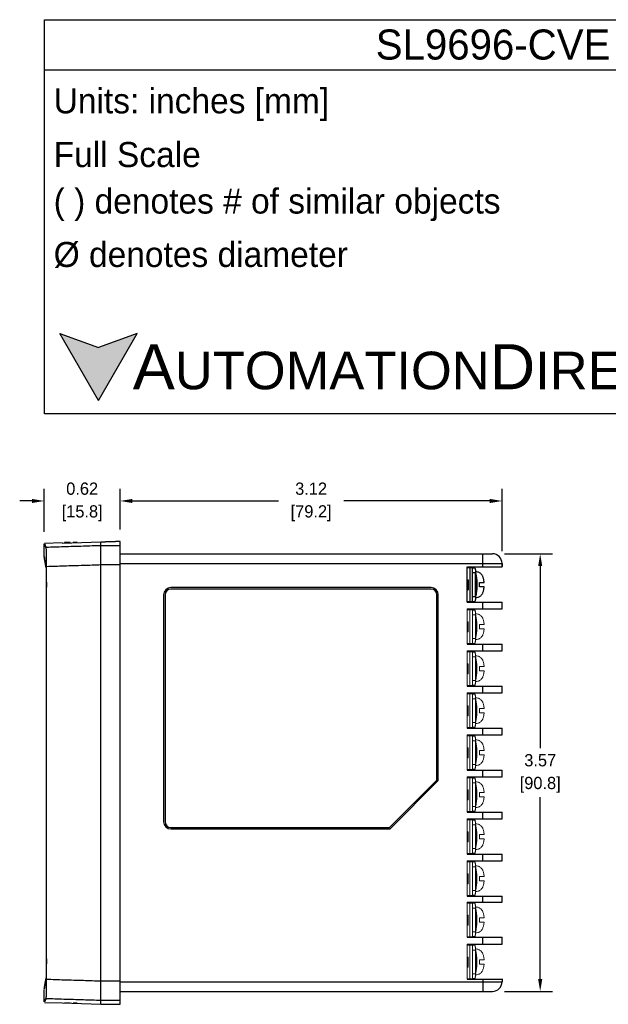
# Model space of a CAD drawing. Header units: inches. Extents: x 515.8 to 530.8, y 504.7 to 513.4.
# Tile 7 of 17: x 521.5 to 526.3, y 504.8 to 512.8. Entities that reach past the tile are written whole.
import ezdxf

# ---------------------------------------------------------------- set-up
doc = ezdxf.new("R2010")
doc.units = ezdxf.units.IN
doc.header["$LTSCALE"] = 8
doc.header["$MEASUREMENT"] = 0
for name, color, linetype in [('02___PRT_ALL_AXES', 7, 'Continuous'), ('Dimensions', 140, 'Continuous'), ('Text', 140, 'Continuous')]:
    doc.layers.add(name, color=color, linetype=linetype)
doc.styles.add('\\M+2ABAC\\M+2A6A11', font='txt')
doc.dimstyles.get("Standard").update_dxf_attribs({"dimtxt": 0.1, "dimasz": 0.1, "dimexe": 0.1, "dimexo": 0.1, "dimgap": 0.05, "dimtad": 0, "dimtih": 1, "dimtoh": 1, "dimzin": 0, "dimdsep": 46, "dimtxsty": 'Standard', "dimcen": 0, "dimclrd": 256, "dimclre": 256, "dimclrt": 256, "dimadec": 0, "dimazin": 0, "dimtfac": 1, "dimtofl": 0, "dimtmove": 0, "dimatfit": 3, "dimfxl": 0, "dimtolj": 1, "dimtzin": 0, "dimarcsym": 0})

# ---------------------------------------------------------------- blocks, each defined once
blk = doc.blocks.new('*D5')
at = {"layer": 'DEFPOINTS', "color": 0}
for p in [(522.3096, 508.8749), (521.6888, 508.5239), (522.3096, 508.5431)]:
    blk.add_point(p, dxfattribs=at)
at = {"layer": 'Dimensions', "lineweight": -2}
for p, q in [((521.6888, 508.6239), (521.6888, 508.9749)), ((522.3096, 508.6431), (522.3096, 508.9749)), ((521.5888, 508.8749), (521.4888, 508.8749)), ((522.4096, 508.8749), (522.5096, 508.8749))]:
    blk.add_line(p, q, dxfattribs=at)
at = {"layer": 'Dimensions'}
for points in [[(521.5888, 508.8916), (521.5888, 508.8583), (521.6888, 508.8749)], [(522.4096, 508.8916), (522.4096, 508.8583), (522.3096, 508.8749)]]:
    blk.add_solid(points, dxfattribs=at)
at = {"layer": 'Dimensions', "char_height": 0.1, "attachment_point": 5}
for s, insert in [('\\A1;0.62', (521.9992, 508.9749)), ('\\A1;[15.8]', (521.9992, 508.7749))]:
    blk.add_mtext(s, dxfattribs=dict(at, insert=insert))
blk = doc.blocks.new('*D6')
at = {"layer": 'DEFPOINTS', "color": 0}
for p in [(525.4292, 508.8749), (522.3096, 508.5431), (525.4292, 508.3646)]:
    blk.add_point(p, dxfattribs=at)
at = {"layer": 'Dimensions', "lineweight": -2}
for p, q in [((522.3096, 508.6431), (522.3096, 508.9749)), ((525.4292, 508.4646), (525.4292, 508.9749)), ((522.4096, 508.8749), (523.6027, 508.8749)), ((525.3292, 508.8749), (524.1361, 508.8749))]:
    blk.add_line(p, q, dxfattribs=at)
at = {"layer": 'Dimensions'}
for points in [[(522.4096, 508.8916), (522.4096, 508.8583), (522.3096, 508.8749)], [(525.3292, 508.8916), (525.3292, 508.8583), (525.4292, 508.8749)]]:
    blk.add_solid(points, dxfattribs=at)
at = {"layer": 'Dimensions', "char_height": 0.1, "attachment_point": 5}
for s, insert in [('\\A1;3.12', (523.8694, 508.9749)), ('\\A1;[79.2]', (523.8694, 508.7749))]:
    blk.add_mtext(s, dxfattribs=dict(at, insert=insert))
blk = doc.blocks.new('*D9')
at = {"layer": 'DEFPOINTS', "color": 0}
for p in [(525.3503, 508.4435), (525.3503, 504.8691), (525.7408, 504.8691)]:
    blk.add_point(p, dxfattribs=at)
at = {"layer": 'Dimensions', "lineweight": -2}
for p, q in [((525.4503, 508.4435), (525.8408, 508.4435)), ((525.7408, 508.3435), (525.7408, 506.8563)), ((525.7408, 504.9691), (525.7408, 506.4563)), ((525.4503, 504.8691), (525.8408, 504.8691))]:
    blk.add_line(p, q, dxfattribs=at)
at = {"layer": 'Dimensions'}
for points in [[(525.7242, 508.3435), (525.7575, 508.3435), (525.7408, 508.4435)], [(525.7242, 504.9691), (525.7575, 504.9691), (525.7408, 504.8691)]]:
    blk.add_solid(points, dxfattribs=at)
at = {"layer": 'Dimensions', "char_height": 0.1, "attachment_point": 5}
for s, insert in [('\\A1;3.57', (525.7408, 506.7563)), ('\\A1;[90.8]', (525.7408, 506.5563))]:
    blk.add_mtext(s, dxfattribs=dict(at, insert=insert))

msp = doc.modelspace()

# ---------------------------------------------------------------- hatches: boundary and pattern name
at = {"layer": 'Text'}
msp.add_hatch(color=256, dxfattribs=at).paths.add_polyline_path([(522.1334, 509.6962), (522.4495, 510.2436), (522.1334, 510.1286), (521.8173, 510.2436)])

# ---------------------------------------------------------------- linework, layer by layer
at = {"color": 7, "linetype": 'Continuous'}
for p, q in [((521.6888, 508.4248), (521.6888, 508.5239)), ((521.8347, 508.5326), (521.6907, 508.5276)), ((521.8347, 508.5309), (522.1519, 508.5413)), ((521.8347, 508.5309), (521.8347, 508.5326)), ((521.8544, 508.5352), (521.8544, 508.5316)), ((521.9018, 508.5352), (521.8544, 508.5352)), ((521.9018, 508.5332), (521.9018, 508.5352)), ((521.9254, 508.534), (521.9254, 508.5352)), ((521.9577, 508.5352), (521.9254, 508.5352)), ((522.1519, 504.7652), (522.1519, 508.5413)), ((522.3096, 508.5097), (522.1519, 508.5097)), ((522.2702, 508.5423), (522.2702, 508.5431)), ((522.3096, 508.5431), (522.2702, 508.5431)), ((522.3096, 504.7635), (522.3096, 508.5431)), ((522.3096, 508.4435), (525.3503, 508.4435)), ((525.2715, 508.337), (525.2715, 508.4435)), ((521.7082, 504.9687), (521.7082, 508.3379)), ((522.3096, 508.3521), (522.1519, 508.3521)), ((522.3096, 508.3646), (525.4292, 508.3646)), ((525.1453, 508.337), (525.4292, 508.337)), ((525.1453, 508.0492), (525.1453, 508.337)), ((525.1884, 508.3291), (525.1453, 508.3291)), ((525.1473, 508.3291), (525.1473, 508.337)), ((525.1478, 508.3291), (525.1478, 508.337)), ((525.1532, 508.3291), (525.1532, 508.337)), ((525.1652, 508.3291), (525.1652, 508.0531)), ((525.1768, 508.3291), (525.1768, 508.337)), ((525.1847, 508.3291), (525.1847, 508.337)), ((525.1884, 508.0531), (525.1884, 508.3291)), ((525.206, 508.3272), (525.1884, 508.3272)), ((525.4292, 508.3646), (525.4292, 508.341)), ((525.4292, 508.337), (525.4292, 508.3646)), ((525.2129, 508.2877), (525.1884, 508.2877)), ((525.2129, 508.0945), (525.2129, 508.2877)), ((521.7065, 505.1349), (521.7065, 508.1717)), ((524.8495, 508.1675), (522.7236, 508.1675)), ((525.1453, 508.2306), (525.1532, 508.2306)), ((525.1453, 508.2182), (525.1532, 508.2182)), ((525.1453, 508.2041), (525.1532, 508.2041)), ((525.1532, 508.2306), (525.1532, 508.1478)), ((525.2458, 508.2089), (525.2825, 508.2089)), ((525.2825, 508.1734), (525.2458, 508.1734)), ((522.6645, 508.1083), (522.6645, 506.255)), ((522.6763, 508.1083), (522.6763, 506.255)), ((524.8495, 508.1556), (522.7236, 508.1556)), ((524.8969, 506.5951), (524.8969, 508.1083)), ((524.9087, 506.5902), (524.9087, 508.1083)), ((525.1453, 508.1478), (525.1532, 508.1478)), ((525.1884, 508.0945), (525.2129, 508.0945)), ((525.1453, 508.0531), (525.1884, 508.0531)), ((525.1453, 508.0492), (525.4292, 508.0492)), ((525.1473, 508.0492), (525.1473, 508.0531)), ((525.1478, 508.0492), (525.1478, 508.0531)), ((525.1532, 508.0492), (525.1532, 508.0531)), ((525.1768, 508.0492), (525.1768, 508.0531)), ((525.1847, 508.0492), (525.1847, 508.0531)), ((525.1884, 508.0551), (525.206, 508.0551)), ((525.2715, 507.994), (525.2715, 508.0492)), ((525.4292, 507.994), (525.4292, 508.0492)), ((525.1453, 507.994), (525.4292, 507.994)), ((525.1453, 507.7061), (525.4292, 507.7061)), ((525.2715, 507.6509), (525.2715, 507.7061)), ((525.4292, 507.6509), (525.4292, 507.7061)), ((525.1453, 507.6509), (525.4292, 507.6509)), ((525.1453, 507.3631), (525.4292, 507.3631)), ((525.2715, 507.3079), (525.2715, 507.3631)), ((525.4292, 507.3079), (525.4292, 507.3631)), ((525.1453, 507.3079), (525.4292, 507.3079)), ((525.1453, 507.02), (525.4292, 507.02)), ((525.1453, 506.9648), (525.4292, 506.9648)), ((525.2715, 506.9648), (525.2715, 507.02)), ((525.4292, 506.9648), (525.4292, 507.02)), ((525.1453, 506.677), (525.4292, 506.677)), ((525.2715, 506.6218), (525.2715, 506.677)), ((525.4292, 506.6218), (525.4292, 506.677)), ((524.5095, 506.2077), (524.8969, 506.5951)), ((524.5144, 506.1959), (524.9087, 506.5902)), ((525.1453, 506.6218), (525.4292, 506.6218)), ((525.1453, 506.3339), (525.4292, 506.3339)), ((525.2715, 506.2787), (525.2715, 506.3339)), ((525.4292, 506.2787), (525.4292, 506.3339)), ((525.1453, 506.2787), (525.4292, 506.2787)), ((522.7236, 506.2077), (524.5095, 506.2077)), ((522.7236, 506.1959), (524.5144, 506.1959)), ((525.1453, 505.9908), (525.4292, 505.9908)), ((525.1453, 505.9356), (525.4292, 505.9356)), ((525.2715, 505.9356), (525.2715, 505.9908)), ((525.4292, 505.9356), (525.4292, 505.9908)), ((525.1453, 505.6478), (525.4292, 505.6478)), ((525.1453, 505.5985), (525.4292, 505.5985)), ((525.2715, 505.5985), (525.2715, 505.6478)), ((525.4292, 505.5985), (525.4292, 505.6478)), ((525.1453, 505.3107), (525.4292, 505.3107)), ((525.2715, 505.2555), (525.2715, 505.3107)), ((525.4292, 505.2555), (525.4292, 505.3107)), ((525.1453, 505.2555), (525.4292, 505.2555)), ((522.1519, 504.9545), (522.3096, 504.9545)), ((522.3096, 504.9479), (525.4292, 504.9479)), ((525.1453, 504.9676), (525.4292, 504.9676)), ((525.2715, 504.9716), (525.2715, 504.8691)), ((525.4292, 504.9716), (525.4292, 504.9479)), ((521.6888, 504.7827), (521.6888, 504.8818)), ((522.3096, 504.8691), (525.3503, 504.8691)), ((522.1519, 504.7969), (522.3096, 504.7969)), ((521.6907, 504.779), (521.8347, 504.774)), ((521.8347, 504.7757), (522.1519, 504.7652)), ((521.8347, 504.7757), (521.8347, 504.774)), ((521.8544, 504.775), (521.8544, 504.7714)), ((521.9018, 504.7714), (521.8544, 504.7714)), ((521.9018, 504.7734), (521.9018, 504.7714)), ((521.9254, 504.7725), (521.9254, 504.7714)), ((521.9577, 504.7714), (521.9254, 504.7714)), ((522.2702, 504.7635), (522.2702, 504.7643)), ((522.2702, 504.7635), (522.3096, 504.7635))]:
    msp.add_line(p, q, dxfattribs=at)
at = {"color": 7, "linetype": 'Continuous', "lineweight": 0}
for p, q in [((525.1453, 507.7061), (525.1453, 507.994)), ((525.1884, 507.9861), (525.1453, 507.9861)), ((525.1473, 507.9861), (525.1473, 507.994)), ((525.1478, 507.9861), (525.1478, 507.994)), ((525.1532, 507.9861), (525.1532, 507.994)), ((525.1652, 507.9861), (525.1652, 507.7101)), ((525.1768, 507.9861), (525.1768, 507.994)), ((525.1847, 507.9861), (525.1847, 507.994)), ((525.1884, 507.7101), (525.1884, 507.9861)), ((525.206, 507.9841), (525.1884, 507.9841)), ((525.2129, 507.9447), (525.1884, 507.9447)), ((525.2129, 507.7515), (525.2129, 507.9447)), ((525.1453, 507.8875), (525.1532, 507.8875)), ((525.1453, 507.8752), (525.1532, 507.8752)), ((525.1453, 507.8611), (525.1532, 507.8611)), ((525.1532, 507.8875), (525.1532, 507.8047)), ((525.2458, 507.8658), (525.2825, 507.8658)), ((525.1453, 507.8047), (525.1532, 507.8047)), ((525.2825, 507.8303), (525.2458, 507.8303)), ((525.1453, 507.7101), (525.1884, 507.7101)), ((525.1473, 507.7061), (525.1473, 507.7101)), ((525.1478, 507.7061), (525.1478, 507.7101)), ((525.1532, 507.7061), (525.1532, 507.7101)), ((525.1768, 507.7061), (525.1768, 507.7101)), ((525.1847, 507.7061), (525.1847, 507.7101)), ((525.1884, 507.7515), (525.2129, 507.7515)), ((525.1884, 507.712), (525.206, 507.712)), ((525.1453, 507.3631), (525.1453, 507.6509)), ((525.1884, 507.643), (525.1453, 507.643)), ((525.1473, 507.643), (525.1473, 507.6509)), ((525.1478, 507.643), (525.1478, 507.6509)), ((525.1532, 507.643), (525.1532, 507.6509)), ((525.1652, 507.643), (525.1652, 507.367)), ((525.1768, 507.643), (525.1768, 507.6509)), ((525.1847, 507.643), (525.1847, 507.6509)), ((525.1884, 507.367), (525.1884, 507.643)), ((525.206, 507.6411), (525.1884, 507.6411)), ((525.2129, 507.6016), (525.1884, 507.6016)), ((525.2129, 507.4084), (525.2129, 507.6016)), ((525.1453, 507.5445), (525.1532, 507.5445)), ((525.1453, 507.5321), (525.1532, 507.5321)), ((525.1532, 507.5445), (525.1532, 507.4616)), ((525.2458, 507.5228), (525.2825, 507.5228)), ((525.1453, 507.518), (525.1532, 507.518)), ((525.1453, 507.4616), (525.1532, 507.4616)), ((525.2825, 507.4873), (525.2458, 507.4873)), ((525.1453, 507.367), (525.1884, 507.367)), ((525.1473, 507.3631), (525.1473, 507.367)), ((525.1478, 507.3631), (525.1478, 507.367)), ((525.1532, 507.3631), (525.1532, 507.367)), ((525.1768, 507.3631), (525.1768, 507.367)), ((525.1847, 507.3631), (525.1847, 507.367)), ((525.1884, 507.4084), (525.2129, 507.4084)), ((525.1884, 507.369), (525.206, 507.369)), ((525.1453, 507.02), (525.1453, 507.3079)), ((525.1884, 507.3), (525.1453, 507.3)), ((525.1473, 507.3), (525.1473, 507.3079)), ((525.1478, 507.3), (525.1478, 507.3079)), ((525.1532, 507.3), (525.1532, 507.3079)), ((525.1652, 507.3), (525.1652, 507.024)), ((525.1768, 507.3), (525.1768, 507.3079)), ((525.1847, 507.3), (525.1847, 507.3079)), ((525.1884, 507.024), (525.1884, 507.3)), ((525.206, 507.298), (525.1884, 507.298)), ((525.1453, 507.2014), (525.1532, 507.2014)), ((525.1532, 507.2014), (525.1532, 507.1186)), ((525.2129, 507.2586), (525.1884, 507.2586)), ((525.2129, 507.0654), (525.2129, 507.2586)), ((525.1453, 507.1891), (525.1532, 507.1891)), ((525.1453, 507.175), (525.1532, 507.175)), ((525.1453, 507.1186), (525.1532, 507.1186)), ((525.2458, 507.1797), (525.2825, 507.1797)), ((525.2825, 507.1442), (525.2458, 507.1442)), ((525.1884, 507.0654), (525.2129, 507.0654)), ((525.1453, 507.024), (525.1884, 507.024)), ((525.1453, 506.677), (525.1453, 506.9648)), ((525.1884, 506.9569), (525.1453, 506.9569)), ((525.1473, 507.02), (525.1473, 507.024)), ((525.1473, 506.9569), (525.1473, 506.9648)), ((525.1478, 507.02), (525.1478, 507.024)), ((525.1478, 506.9569), (525.1478, 506.9648)), ((525.1532, 507.02), (525.1532, 507.024)), ((525.1532, 506.9569), (525.1532, 506.9648)), ((525.1652, 506.9569), (525.1652, 506.6809)), ((525.1768, 507.02), (525.1768, 507.024)), ((525.1768, 506.9569), (525.1768, 506.9648)), ((525.1847, 507.02), (525.1847, 507.024)), ((525.1847, 506.9569), (525.1847, 506.9648)), ((525.1884, 507.0259), (525.206, 507.0259)), ((525.1884, 506.6809), (525.1884, 506.9569)), ((525.206, 506.9549), (525.1884, 506.9549)), ((525.2129, 506.9155), (525.1884, 506.9155)), ((525.2129, 506.7223), (525.2129, 506.9155)), ((525.1453, 506.8583), (525.1532, 506.8583)), ((525.1453, 506.846), (525.1532, 506.846)), ((525.1453, 506.8319), (525.1532, 506.8319)), ((525.1532, 506.8583), (525.1532, 506.7755)), ((525.2458, 506.8367), (525.2825, 506.8367)), ((525.2825, 506.8012), (525.2458, 506.8012)), ((525.1453, 506.7755), (525.1532, 506.7755)), ((525.1884, 506.7223), (525.2129, 506.7223)), ((525.1453, 506.6809), (525.1884, 506.6809)), ((525.1473, 506.677), (525.1473, 506.6809)), ((525.1478, 506.677), (525.1478, 506.6809)), ((525.1532, 506.677), (525.1532, 506.6809)), ((525.1768, 506.677), (525.1768, 506.6809)), ((525.1847, 506.677), (525.1847, 506.6809)), ((525.1884, 506.6829), (525.206, 506.6829)), ((525.1453, 506.3339), (525.1453, 506.6218)), ((525.1884, 506.6139), (525.1453, 506.6139)), ((525.1473, 506.6139), (525.1473, 506.6218)), ((525.1478, 506.6139), (525.1478, 506.6218)), ((525.1532, 506.6139), (525.1532, 506.6218)), ((525.1652, 506.6139), (525.1652, 506.3378)), ((525.1768, 506.6139), (525.1768, 506.6218)), ((525.1847, 506.6139), (525.1847, 506.6218)), ((525.1884, 506.3378), (525.1884, 506.6139)), ((525.206, 506.6119), (525.1884, 506.6119)), ((525.2129, 506.5725), (525.1884, 506.5725)), ((525.2129, 506.3792), (525.2129, 506.5725)), ((525.1453, 506.5153), (525.1532, 506.5153)), ((525.1453, 506.503), (525.1532, 506.503)), ((525.1453, 506.4889), (525.1532, 506.4889)), ((525.1532, 506.5153), (525.1532, 506.4325)), ((525.2458, 506.4936), (525.2825, 506.4936)), ((525.1453, 506.4325), (525.1532, 506.4325)), ((525.2825, 506.4581), (525.2458, 506.4581)), ((525.1453, 506.3378), (525.1884, 506.3378)), ((525.1473, 506.3339), (525.1473, 506.3378)), ((525.1478, 506.3339), (525.1478, 506.3378)), ((525.1532, 506.3339), (525.1532, 506.3378)), ((525.1768, 506.3339), (525.1768, 506.3378)), ((525.1847, 506.3339), (525.1847, 506.3378)), ((525.1884, 506.3792), (525.2129, 506.3792)), ((525.1884, 506.3398), (525.206, 506.3398)), ((525.1453, 505.9908), (525.1453, 506.2787)), ((525.1884, 506.2708), (525.1453, 506.2708)), ((525.1473, 506.2708), (525.1473, 506.2787)), ((525.1478, 506.2708), (525.1478, 506.2787)), ((525.1532, 506.2708), (525.1532, 506.2787)), ((525.1652, 506.2708), (525.1652, 505.9948)), ((525.1768, 506.2708), (525.1768, 506.2787)), ((525.1847, 506.2708), (525.1847, 506.2787)), ((525.1884, 505.9948), (525.1884, 506.2708)), ((525.206, 506.2688), (525.1884, 506.2688)), ((525.1453, 506.1722), (525.1532, 506.1722)), ((525.1453, 506.1599), (525.1532, 506.1599)), ((525.1532, 506.1722), (525.1532, 506.0894)), ((525.2129, 506.2294), (525.1884, 506.2294)), ((525.2129, 506.0362), (525.2129, 506.2294)), ((525.1453, 506.1458), (525.1532, 506.1458)), ((525.1453, 506.0894), (525.1532, 506.0894)), ((525.2458, 506.1505), (525.2825, 506.1505)), ((525.2825, 506.1151), (525.2458, 506.1151)), ((525.1453, 505.9948), (525.1884, 505.9948)), ((525.1473, 505.9908), (525.1473, 505.9948)), ((525.1478, 505.9908), (525.1478, 505.9948)), ((525.1532, 505.9908), (525.1532, 505.9948)), ((525.1768, 505.9908), (525.1768, 505.9948)), ((525.1847, 505.9908), (525.1847, 505.9948)), ((525.1884, 506.0362), (525.2129, 506.0362)), ((525.1884, 505.9968), (525.206, 505.9968)), ((525.1453, 505.6478), (525.1453, 505.9356)), ((525.1884, 505.9278), (525.1453, 505.9278)), ((525.1473, 505.9278), (525.1473, 505.9356)), ((525.1478, 505.9278), (525.1478, 505.9356)), ((525.1532, 505.9278), (525.1532, 505.9356)), ((525.1652, 505.9278), (525.1652, 505.6517)), ((525.1768, 505.9278), (525.1768, 505.9356)), ((525.1847, 505.9278), (525.1847, 505.9356)), ((525.1884, 505.6517), (525.1884, 505.9278)), ((525.206, 505.9258), (525.1884, 505.9258)), ((525.2129, 505.8864), (525.1884, 505.8864)), ((525.2129, 505.6931), (525.2129, 505.8864)), ((525.1453, 505.8292), (525.1532, 505.8292)), ((525.1453, 505.8168), (525.1532, 505.8168)), ((525.1453, 505.8027), (525.1532, 505.8027)), ((525.1532, 505.8292), (525.1532, 505.7464)), ((525.2458, 505.8075), (525.2825, 505.8075)), ((525.2825, 505.772), (525.2458, 505.772)), ((525.1453, 505.7464), (525.1532, 505.7464)), ((525.1884, 505.6931), (525.2129, 505.6931)), ((525.1453, 505.6517), (525.1884, 505.6517)), ((525.1453, 505.3107), (525.1453, 505.5985)), ((525.1884, 505.5907), (525.1453, 505.5907)), ((525.1473, 505.6478), (525.1473, 505.6517)), ((525.1473, 505.5907), (525.1473, 505.5985)), ((525.1478, 505.6478), (525.1478, 505.6517)), ((525.1478, 505.5907), (525.1478, 505.5985)), ((525.1532, 505.6478), (525.1532, 505.6517)), ((525.1532, 505.5907), (525.1532, 505.5985)), ((525.1652, 505.5907), (525.1652, 505.3146)), ((525.1768, 505.6478), (525.1768, 505.6517)), ((525.1768, 505.5907), (525.1768, 505.5985)), ((525.1847, 505.6478), (525.1847, 505.6517)), ((525.1847, 505.5907), (525.1847, 505.5985)), ((525.1884, 505.6537), (525.206, 505.6537)), ((525.1884, 505.3146), (525.1884, 505.5907)), ((525.206, 505.5887), (525.1884, 505.5887)), ((525.2129, 505.5493), (525.1884, 505.5493)), ((525.2129, 505.356), (525.2129, 505.5493)), ((525.1453, 505.4921), (525.1532, 505.4921)), ((525.1453, 505.4797), (525.1532, 505.4797)), ((525.1453, 505.4657), (525.1532, 505.4657)), ((525.1532, 505.4921), (525.1532, 505.4093)), ((525.2458, 505.4704), (525.2825, 505.4704)), ((525.2825, 505.4349), (525.2458, 505.4349)), ((525.1453, 505.4093), (525.1532, 505.4093)), ((525.1884, 505.356), (525.2129, 505.356)), ((525.1453, 505.3146), (525.1884, 505.3146)), ((525.1473, 505.3107), (525.1473, 505.3146)), ((525.1478, 505.3107), (525.1478, 505.3146)), ((525.1532, 505.3107), (525.1532, 505.3146)), ((525.1768, 505.3107), (525.1768, 505.3146)), ((525.1847, 505.3107), (525.1847, 505.3146)), ((525.1884, 505.3166), (525.206, 505.3166)), ((525.1453, 504.9676), (525.1453, 505.2555)), ((525.1884, 505.2476), (525.1453, 505.2476)), ((525.1473, 505.2476), (525.1473, 505.2555)), ((525.1478, 505.2476), (525.1478, 505.2555)), ((525.1532, 505.2476), (525.1532, 505.2555)), ((525.1652, 505.2476), (525.1652, 504.9716)), ((525.1768, 505.2476), (525.1768, 505.2555)), ((525.1847, 505.2476), (525.1847, 505.2555)), ((525.1884, 504.9716), (525.1884, 505.2476)), ((525.206, 505.2456), (525.1884, 505.2456)), ((525.2129, 505.2062), (525.1884, 505.2062)), ((525.2129, 505.013), (525.2129, 505.2062)), ((525.1453, 505.149), (525.1532, 505.149)), ((525.1453, 505.1367), (525.1532, 505.1367)), ((525.1453, 505.1226), (525.1532, 505.1226)), ((525.1532, 505.149), (525.1532, 505.0662)), ((525.2458, 505.1273), (525.2825, 505.1273)), ((525.1453, 505.0662), (525.1532, 505.0662)), ((525.2825, 505.0918), (525.2458, 505.0918)), ((525.1453, 504.9716), (525.1884, 504.9716)), ((525.1473, 504.9676), (525.1473, 504.9716)), ((525.1478, 504.9676), (525.1478, 504.9716)), ((525.1532, 504.9676), (525.1532, 504.9716)), ((525.1768, 504.9676), (525.1768, 504.9716)), ((525.1847, 504.9676), (525.1847, 504.9716)), ((525.1884, 505.013), (525.2129, 505.013)), ((525.1884, 504.9736), (525.206, 504.9736))]:
    msp.add_line(p, q, dxfattribs=at)
at = {"color": 7, "linetype": 'Continuous'}
for centre, radius, start, end in [((525.3503, 508.3646), 0.0789, 0, 90), ((522.7236, 508.1083), 0.0591, 90, 180), ((524.8495, 508.1083), 0.0591, 0, 90), ((522.7236, 508.1083), 0.0473, 90, 180), ((524.8495, 508.1083), 0.0473, 0, 90), ((522.7236, 506.255), 0.0591, 180, 270), ((522.7236, 506.255), 0.0473, 180, 270), ((525.3503, 504.9479), 0.0789, 270, 0)]:
    msp.add_arc(centre, radius, start, end, dxfattribs=at)
for points, start_tangent, end_tangent in [([(521.7052, 508.4953), (521.6907, 508.5239), (521.7052, 508.4953)], (-0.453341, 0.891337), (0.453341, -0.891337)), ([(521.7052, 508.4953), (521.6907, 508.5239), (521.7052, 508.4953)], (-0.453341, 0.891337), (0.453341, -0.891337)), ([(522.1519, 508.5097), (522.0088, 508.5049), (521.8483, 508.5001), (521.7052, 508.4953)], (-0.999436, -0.033582), (-0.999436, -0.033593)), ([(521.7082, 508.3379), (521.7082, 508.3717), (521.7079, 508.4047), (521.7076, 508.4343), (521.7071, 508.4587), (521.7065, 508.4779), (521.7059, 508.4903), (521.7052, 508.4953)], (0, 1), (-0.453341, 0.891337)), ([(522.1519, 508.5413), (522.1706, 508.5414), (522.1893, 508.5415)], (0.999996, 0.002901), (0.999996, 0.00281)), ([(522.2665, 508.5421), (522.2557, 508.5419), (522.2385, 508.5417), (522.2158, 508.5416), (522.1893, 508.5415)], (-0.973315, 0.229472), (-0.999996, -0.00281)), ([(522.2702, 508.5423), (522.2665, 508.5421)], (0, -1), (-0.973315, 0.229472)), ([(521.7039, 508.3283), (521.6943, 508.39), (521.6894, 508.4209), (521.6943, 508.39), (521.7039, 508.3283)], (-0.153831, 0.988097), (0.153831, -0.988097)), ([(521.7039, 508.3283), (521.6943, 508.39), (521.6894, 508.4209), (521.6943, 508.39), (521.7039, 508.3283)], (-0.153831, 0.988097), (0.153831, -0.988097)), ([(521.7039, 508.3283), (521.7046, 508.3194), (521.7052, 508.3016), (521.7058, 508.2765), (521.7062, 508.2453), (521.7065, 508.2093), (521.7065, 508.1717)], (0.153831, -0.988097), (0, -1)), ([(522.1519, 508.3522), (522.0098, 508.3474), (521.8503, 508.3426), (521.7082, 508.3379)], (-0.999436, -0.033587), (-0.999435, -0.033597)), ([(525.206, 508.3272), (525.2073, 508.3264), (525.2086, 508.3242), (525.2098, 508.3205), (525.2109, 508.3156), (525.2117, 508.3096), (525.2123, 508.3028), (525.2127, 508.2954), (525.2129, 508.2877)], (1, 0), (0, -1)), ([(525.2129, 508.2869), (525.2135, 508.2851), (525.2154, 508.2786), (525.2173, 508.27), (525.2191, 508.259), (525.2207, 508.2459), (525.222, 508.2312), (525.2229, 508.2155), (525.2233, 508.1994), (525.2233, 508.1831), (525.2229, 508.1669), (525.222, 508.1512), (525.2207, 508.1365), (525.2191, 508.1234), (525.2173, 508.1124), (525.2154, 508.1037), (525.2135, 508.0972), (525.2129, 508.0953)], (0.337828, -0.941208), (-0.337816, -0.941212)), ([(525.2129, 508.2669), (525.2146, 508.2565), (525.2161, 508.2439), (525.2174, 508.2297), (525.2182, 508.2146), (525.2186, 508.1991), (525.2186, 508.1834), (525.2182, 508.1678), (525.2174, 508.1527), (525.2162, 508.1385), (525.2146, 508.1259), (525.2129, 508.1153)], (0.187419, -0.98228), (-0.187469, -0.982271)), ([(525.2458, 508.1734), (525.246, 508.1819), (525.2461, 508.1912), (525.246, 508.2004), (525.2458, 508.2089)], (0.030173, 0.999545), (-0.030173, 0.999545)), ([(525.2129, 508.0945), (525.2127, 508.0869), (525.2123, 508.0794), (525.2117, 508.0726), (525.2109, 508.0666), (525.2098, 508.0617), (525.2086, 508.0581), (525.2073, 508.0558), (525.206, 508.0551)], (0, -1), (-1, 0)), ([(521.7065, 505.1349), (521.7065, 505.0973), (521.7062, 505.0613), (521.7058, 505.0301), (521.7052, 505.005), (521.7046, 504.9872), (521.7039, 504.9783)], (0, -1), (-0.153831, -0.988097)), ([(521.7039, 504.9783), (521.6943, 504.9166), (521.6894, 504.8857), (521.6943, 504.9166), (521.7039, 504.9783)], (-0.153831, -0.988097), (0.153831, 0.988097)), ([(521.7039, 504.9783), (521.6943, 504.9166), (521.6894, 504.8857), (521.6943, 504.9166), (521.7039, 504.9783)], (-0.153831, -0.988097), (0.153831, 0.988097)), ([(521.7052, 504.8113), (521.7059, 504.8163), (521.7065, 504.8287), (521.7071, 504.8479), (521.7076, 504.8723), (521.7079, 504.9019), (521.7082, 504.9349), (521.7082, 504.9687)], (0.453341, 0.891337), (0, 1)), ([(521.7082, 504.9687), (521.8503, 504.964), (522.0098, 504.9592), (522.1519, 504.9544)], (0.999435, -0.033597), (0.999436, -0.033587)), ([(521.7052, 504.8113), (521.6907, 504.7827), (521.7052, 504.8113)], (-0.453341, -0.891337), (0.453341, 0.891337)), ([(521.7052, 504.8113), (521.6907, 504.7827), (521.7052, 504.8113)], (-0.453341, -0.891337), (0.453341, 0.891337)), ([(521.7052, 504.8113), (521.8483, 504.8065), (522.0088, 504.8017), (522.1519, 504.7969)], (0.999436, -0.033593), (0.999436, -0.033582)), ([(522.1519, 504.7652), (522.1706, 504.7652), (522.1893, 504.7651)], (0.999996, -0.002901), (0.999996, -0.00281)), ([(522.1893, 504.7651), (522.2158, 504.765), (522.2385, 504.7649), (522.2557, 504.7647), (522.2665, 504.7645), (522.2702, 504.7644)], (0.999996, -0.00281), (0.023715, -0.999719))]:
    msp.add_spline(points, degree=3, dxfattribs=dict(at, start_tangent=start_tangent, end_tangent=end_tangent))
at = {"color": 7, "linetype": 'Continuous', "lineweight": 0}
for points, start_tangent, end_tangent in [([(525.206, 507.9841), (525.2073, 507.9834), (525.2086, 507.9811), (525.2098, 507.9775), (525.2109, 507.9726), (525.2117, 507.9666), (525.2123, 507.9598), (525.2127, 507.9523), (525.2129, 507.9447)], (1, 0), (0, -1)), ([(525.2129, 507.9439), (525.2135, 507.9421), (525.2154, 507.9356), (525.2173, 507.9269), (525.2191, 507.9159), (525.2207, 507.9028), (525.222, 507.8881), (525.2229, 507.8725), (525.2233, 507.8563), (525.2233, 507.84), (525.2229, 507.8238), (525.222, 507.8081), (525.2207, 507.7934), (525.2191, 507.7803), (525.2173, 507.7693), (525.2154, 507.7606), (525.2135, 507.7541), (525.2129, 507.7523)], (0.337828, -0.941208), (-0.337816, -0.941212)), ([(525.2129, 507.9239), (525.2146, 507.9134), (525.2161, 507.9008), (525.2174, 507.8867), (525.2182, 507.8716), (525.2186, 507.856), (525.2186, 507.8403), (525.2182, 507.8247), (525.2174, 507.8096), (525.2162, 507.7955), (525.2146, 507.7829), (525.2129, 507.7723)], (0.187419, -0.98228), (-0.187469, -0.982271)), ([(525.2458, 507.8303), (525.246, 507.8389), (525.2461, 507.8481), (525.246, 507.8573), (525.2458, 507.8658)], (0.030173, 0.999545), (-0.030173, 0.999545)), ([(525.2129, 507.7515), (525.2127, 507.7438), (525.2123, 507.7364), (525.2117, 507.7296), (525.2109, 507.7236), (525.2098, 507.7187), (525.2086, 507.715), (525.2073, 507.7128), (525.206, 507.712)], (0, -1), (-1, 0)), ([(525.206, 507.6411), (525.2073, 507.6403), (525.2086, 507.6381), (525.2098, 507.6344), (525.2109, 507.6295), (525.2117, 507.6235), (525.2123, 507.6167), (525.2127, 507.6093), (525.2129, 507.6016)], (1, 0), (0, -1)), ([(525.2129, 507.6008), (525.2135, 507.599), (525.2154, 507.5925), (525.2173, 507.5838), (525.2191, 507.5729), (525.2207, 507.5598), (525.222, 507.5451), (525.2229, 507.5294), (525.2233, 507.5133), (525.2233, 507.4969), (525.2229, 507.4808), (525.222, 507.4651), (525.2207, 507.4504), (525.2191, 507.4373), (525.2173, 507.4263), (525.2154, 507.4176), (525.2135, 507.4111), (525.2129, 507.4092)], (0.337828, -0.941208), (-0.337816, -0.941212)), ([(525.2129, 507.5808), (525.2146, 507.5704), (525.2161, 507.5578), (525.2174, 507.5436), (525.2182, 507.5285), (525.2186, 507.5129), (525.2186, 507.4972), (525.2182, 507.4817), (525.2174, 507.4666), (525.2162, 507.4524), (525.2146, 507.4398), (525.2129, 507.4292)], (0.187419, -0.98228), (-0.187469, -0.982271)), ([(525.2458, 507.4873), (525.246, 507.4958), (525.2461, 507.505), (525.246, 507.5143), (525.2458, 507.5228)], (0.030173, 0.999545), (-0.030173, 0.999545)), ([(525.2129, 507.4084), (525.2127, 507.4008), (525.2123, 507.3933), (525.2117, 507.3865), (525.2109, 507.3805), (525.2098, 507.3756), (525.2086, 507.372), (525.2073, 507.3697), (525.206, 507.369)], (0, -1), (-1, 0)), ([(525.206, 507.298), (525.2073, 507.2973), (525.2086, 507.295), (525.2098, 507.2914), (525.2109, 507.2865), (525.2117, 507.2805), (525.2123, 507.2737), (525.2127, 507.2662), (525.2129, 507.2586)], (1, 0), (0, -1)), ([(525.2129, 507.2578), (525.2135, 507.256), (525.2154, 507.2495), (525.2173, 507.2408), (525.2191, 507.2298), (525.2207, 507.2167), (525.222, 507.202), (525.2229, 507.1863), (525.2233, 507.1702), (525.2233, 507.1539), (525.2229, 507.1377), (525.222, 507.122), (525.2207, 507.1073), (525.2191, 507.0942), (525.2173, 507.0832), (525.2154, 507.0745), (525.2135, 507.068), (525.2129, 507.0662)], (0.337828, -0.941208), (-0.337816, -0.941212)), ([(525.2129, 507.2378), (525.2146, 507.2273), (525.2161, 507.2147), (525.2174, 507.2006), (525.2182, 507.1854), (525.2186, 507.1699), (525.2186, 507.1542), (525.2182, 507.1386), (525.2174, 507.1235), (525.2162, 507.1093), (525.2146, 507.0967), (525.2129, 507.0862)], (0.187419, -0.98228), (-0.187469, -0.982271)), ([(525.2458, 507.1442), (525.246, 507.1527), (525.2461, 507.162), (525.246, 507.1712), (525.2458, 507.1797)], (0.030173, 0.999545), (-0.030173, 0.999545)), ([(525.2129, 507.0654), (525.2127, 507.0577), (525.2123, 507.0503), (525.2117, 507.0435), (525.2109, 507.0375), (525.2098, 507.0326), (525.2086, 507.0289), (525.2073, 507.0267), (525.206, 507.0259)], (0, -1), (-1, 0)), ([(525.206, 506.9549), (525.2073, 506.9542), (525.2086, 506.9519), (525.2098, 506.9483), (525.2109, 506.9434), (525.2117, 506.9374), (525.2123, 506.9306), (525.2127, 506.9232), (525.2129, 506.9155)], (1, 0), (0, -1)), ([(525.2129, 506.9147), (525.2135, 506.9129), (525.2154, 506.9064), (525.2173, 506.8977), (525.2191, 506.8868), (525.2207, 506.8737), (525.222, 506.859), (525.2229, 506.8433), (525.2233, 506.8271), (525.2233, 506.8108), (525.2229, 506.7947), (525.222, 506.779), (525.2207, 506.7643), (525.2191, 506.7512), (525.2173, 506.7402), (525.2154, 506.7315), (525.2135, 506.7249), (525.2129, 506.7231)], (0.337828, -0.941208), (-0.337816, -0.941212)), ([(525.2129, 506.8947), (525.2146, 506.8842), (525.2161, 506.8717), (525.2174, 506.8575), (525.2182, 506.8424), (525.2186, 506.8268), (525.2186, 506.8111), (525.2182, 506.7956), (525.2174, 506.7805), (525.2162, 506.7663), (525.2146, 506.7537), (525.2129, 506.7431)], (0.187419, -0.98228), (-0.187469, -0.982271)), ([(525.2458, 506.8012), (525.246, 506.8097), (525.2461, 506.8189), (525.246, 506.8282), (525.2458, 506.8367)], (0.030173, 0.999545), (-0.030173, 0.999545)), ([(525.2129, 506.7223), (525.2127, 506.7146), (525.2123, 506.7072), (525.2117, 506.7004), (525.2109, 506.6944), (525.2098, 506.6895), (525.2086, 506.6859), (525.2073, 506.6836), (525.206, 506.6829)], (0, -1), (-1, 0)), ([(525.206, 506.6119), (525.2073, 506.6111), (525.2086, 506.6089), (525.2098, 506.6053), (525.2109, 506.6003), (525.2117, 506.5943), (525.2123, 506.5876), (525.2127, 506.5801), (525.2129, 506.5725)], (1, 0), (0, -1)), ([(525.2129, 506.5717), (525.2135, 506.5699), (525.2154, 506.5634), (525.2173, 506.5547), (525.2191, 506.5437), (525.2207, 506.5306), (525.222, 506.5159), (525.2229, 506.5002), (525.2233, 506.4841), (525.2233, 506.4678), (525.2229, 506.4516), (525.222, 506.4359), (525.2207, 506.4212), (525.2191, 506.4081), (525.2173, 506.3971), (525.2154, 506.3884), (525.2135, 506.3819), (525.2129, 506.38)], (0.337828, -0.941208), (-0.337816, -0.941212)), ([(525.2129, 506.5516), (525.2146, 506.5412), (525.2161, 506.5286), (525.2174, 506.5144), (525.2182, 506.4993), (525.2186, 506.4838), (525.2186, 506.4681), (525.2182, 506.4525), (525.2174, 506.4374), (525.2162, 506.4232), (525.2146, 506.4106), (525.2129, 506.4)], (0.187419, -0.98228), (-0.187469, -0.982271)), ([(525.2458, 506.4581), (525.246, 506.4666), (525.2461, 506.4759), (525.246, 506.4851), (525.2458, 506.4936)], (0.030173, 0.999545), (-0.030173, 0.999545)), ([(525.2129, 506.3792), (525.2127, 506.3716), (525.2123, 506.3642), (525.2117, 506.3574), (525.2109, 506.3514), (525.2098, 506.3464), (525.2086, 506.3428), (525.2073, 506.3406), (525.206, 506.3398)], (0, -1), (-1, 0)), ([(525.206, 506.2688), (525.2073, 506.2681), (525.2086, 506.2658), (525.2098, 506.2622), (525.2109, 506.2573), (525.2117, 506.2513), (525.2123, 506.2445), (525.2127, 506.2371), (525.2129, 506.2294)], (1, 0), (0, -1)), ([(525.2129, 506.2286), (525.2135, 506.2268), (525.2154, 506.2203), (525.2173, 506.2116), (525.2191, 506.2006), (525.2207, 506.1876), (525.222, 506.1729), (525.2229, 506.1572), (525.2233, 506.141), (525.2233, 506.1247), (525.2229, 506.1086), (525.222, 506.0929), (525.2207, 506.0782), (525.2191, 506.0651), (525.2173, 506.0541), (525.2154, 506.0454), (525.2135, 506.0388), (525.2129, 506.037)], (0.337828, -0.941208), (-0.337816, -0.941212)), ([(525.2129, 506.2086), (525.2146, 506.1981), (525.2161, 506.1855), (525.2174, 506.1714), (525.2182, 506.1563), (525.2186, 506.1407), (525.2186, 506.125), (525.2182, 506.1095), (525.2174, 506.0943), (525.2162, 506.0802), (525.2146, 506.0676), (525.2129, 506.057)], (0.187419, -0.98228), (-0.187469, -0.982271)), ([(525.2458, 506.1151), (525.246, 506.1236), (525.2461, 506.1328), (525.246, 506.1421), (525.2458, 506.1505)], (0.030173, 0.999545), (-0.030173, 0.999545)), ([(525.2129, 506.0362), (525.2127, 506.0285), (525.2123, 506.0211), (525.2117, 506.0143), (525.2109, 506.0083), (525.2098, 506.0034), (525.2086, 505.9998), (525.2073, 505.9975), (525.206, 505.9968)], (0, -1), (-1, 0)), ([(525.206, 505.9258), (525.2073, 505.925), (525.2086, 505.9228), (525.2098, 505.9192), (525.2109, 505.9142), (525.2117, 505.9082), (525.2123, 505.9014), (525.2127, 505.894), (525.2129, 505.8864)], (1, 0), (0, -1)), ([(525.2129, 505.8855), (525.2135, 505.8837), (525.2154, 505.8772), (525.2173, 505.8686), (525.2191, 505.8576), (525.2207, 505.8445), (525.222, 505.8298), (525.2229, 505.8141), (525.2233, 505.798), (525.2233, 505.7817), (525.2229, 505.7655), (525.222, 505.7498), (525.2207, 505.7351), (525.2191, 505.722), (525.2173, 505.711), (525.2154, 505.7023), (525.2135, 505.6958), (525.2129, 505.6939)], (0.337828, -0.941208), (-0.337816, -0.941212)), ([(525.2129, 505.8655), (525.2146, 505.8551), (525.2161, 505.8425), (525.2174, 505.8283), (525.2182, 505.8132), (525.2186, 505.7977), (525.2186, 505.782), (525.2182, 505.7664), (525.2174, 505.7513), (525.2162, 505.7371), (525.2146, 505.7245), (525.2129, 505.7139)], (0.187419, -0.98228), (-0.187469, -0.982271)), ([(525.2458, 505.772), (525.246, 505.7805), (525.2461, 505.7898), (525.246, 505.799), (525.2458, 505.8075)], (0.030173, 0.999545), (-0.030173, 0.999545)), ([(525.2129, 505.6931), (525.2127, 505.6855), (525.2123, 505.678), (525.2117, 505.6713), (525.2109, 505.6653), (525.2098, 505.6603), (525.2086, 505.6567), (525.2073, 505.6545), (525.206, 505.6537)], (0, -1), (-1, 0)), ([(525.206, 505.5887), (525.2073, 505.5879), (525.2086, 505.5857), (525.2098, 505.5821), (525.2109, 505.5771), (525.2117, 505.5711), (525.2123, 505.5644), (525.2127, 505.5569), (525.2129, 505.5493)], (1, 0), (0, -1)), ([(525.2129, 505.5485), (525.2135, 505.5466), (525.2154, 505.5402), (525.2173, 505.5315), (525.2191, 505.5205), (525.2207, 505.5074), (525.222, 505.4927), (525.2229, 505.477), (525.2233, 505.4609), (525.2233, 505.4446), (525.2229, 505.4284), (525.222, 505.4127), (525.2207, 505.398), (525.2191, 505.3849), (525.2173, 505.3739), (525.2154, 505.3652), (525.2135, 505.3587), (525.2129, 505.3568)], (0.337828, -0.941208), (-0.337816, -0.941212)), ([(525.2129, 505.5284), (525.2146, 505.518), (525.2161, 505.5054), (525.2174, 505.4912), (525.2182, 505.4761), (525.2186, 505.4606), (525.2186, 505.4449), (525.2182, 505.4293), (525.2174, 505.4142), (525.2162, 505.4), (525.2146, 505.3874), (525.2129, 505.3768)], (0.187419, -0.98228), (-0.187469, -0.982271)), ([(525.2458, 505.4349), (525.246, 505.4434), (525.2461, 505.4527), (525.246, 505.4619), (525.2458, 505.4704)], (0.030173, 0.999545), (-0.030173, 0.999545)), ([(525.2129, 505.356), (525.2127, 505.3484), (525.2123, 505.3409), (525.2117, 505.3342), (525.2109, 505.3282), (525.2098, 505.3232), (525.2086, 505.3196), (525.2073, 505.3174), (525.206, 505.3166)], (0, -1), (-1, 0)), ([(525.206, 505.2456), (525.2073, 505.2449), (525.2086, 505.2426), (525.2098, 505.239), (525.2109, 505.2341), (525.2117, 505.2281), (525.2123, 505.2213), (525.2127, 505.2139), (525.2129, 505.2062)], (1, 0), (0, -1)), ([(525.2129, 505.2054), (525.2135, 505.2036), (525.2154, 505.1971), (525.2173, 505.1884), (525.2191, 505.1774), (525.2207, 505.1644), (525.222, 505.1497), (525.2229, 505.134), (525.2233, 505.1178), (525.2233, 505.1015), (525.2229, 505.0854), (525.222, 505.0697), (525.2207, 505.055), (525.2191, 505.0419), (525.2173, 505.0309), (525.2154, 505.0221), (525.2135, 505.0156), (525.2129, 505.0138)], (0.337828, -0.941208), (-0.337816, -0.941212)), ([(525.2129, 505.1854), (525.2146, 505.1749), (525.2161, 505.1623), (525.2174, 505.1482), (525.2182, 505.1331), (525.2186, 505.1175), (525.2186, 505.1018), (525.2182, 505.0863), (525.2174, 505.0711), (525.2162, 505.057), (525.2146, 505.0444), (525.2129, 505.0338)], (0.187419, -0.98228), (-0.187469, -0.982271)), ([(525.2458, 505.0918), (525.246, 505.1004), (525.2461, 505.1096), (525.246, 505.1188), (525.2458, 505.1273)], (0.030173, 0.999545), (-0.030173, 0.999545)), ([(525.2129, 505.013), (525.2127, 505.0053), (525.2123, 504.9979), (525.2117, 504.9911), (525.2109, 504.9851), (525.2098, 504.9802), (525.2086, 504.9766), (525.2073, 504.9743), (525.206, 504.9736)], (0, -1), (-1, 0))]:
    msp.add_spline(points, degree=3, dxfattribs=dict(at, start_tangent=start_tangent, end_tangent=end_tangent))
at = {"layer": '02___PRT_ALL_AXES', "color": 7, "linetype": 'Continuous'}
for points, start_tangent, end_tangent in [([(525.2825, 508.2089), (525.2819, 508.2155), (525.2804, 508.227), (525.2783, 508.238), (525.2754, 508.2487), (525.2713, 508.2594), (525.2658, 508.2694), (525.2589, 508.278), (525.2507, 508.2851), (525.2412, 508.2905), (525.2303, 508.2943), (525.2179, 508.2966), (525.2127, 508.2972)], (-0.070924, 0.997482), (-0.99683, 0.079559)), ([(525.2127, 508.0851), (525.2179, 508.0856), (525.2303, 508.088), (525.2412, 508.0918), (525.2507, 508.0972), (525.2589, 508.1042), (525.2658, 508.1129), (525.2713, 508.1229), (525.2754, 508.1336), (525.2783, 508.1443), (525.2804, 508.1553), (525.2819, 508.1668), (525.2825, 508.1734)], (0.99683, 0.079559), (0.070924, 0.997482))]:
    msp.add_spline(points, degree=3, dxfattribs=dict(at, start_tangent=start_tangent, end_tangent=end_tangent))
at = {"layer": '02___PRT_ALL_AXES', "color": 7, "linetype": 'Continuous', "lineweight": 0}
for points, start_tangent, end_tangent in [([(525.2825, 507.8658), (525.2819, 507.8724), (525.2804, 507.8839), (525.2783, 507.8949), (525.2754, 507.9056), (525.2713, 507.9163), (525.2658, 507.9263), (525.2589, 507.935), (525.2507, 507.942), (525.2412, 507.9474), (525.2303, 507.9512), (525.2179, 507.9536), (525.2127, 507.9541)], (-0.070924, 0.997482), (-0.99683, 0.079559)), ([(525.2127, 507.7421), (525.2179, 507.7426), (525.2303, 507.7449), (525.2412, 507.7488), (525.2507, 507.7541), (525.2589, 507.7612), (525.2658, 507.7698), (525.2713, 507.7799), (525.2754, 507.7905), (525.2783, 507.8012), (525.2804, 507.8122), (525.2819, 507.8237), (525.2825, 507.8303)], (0.99683, 0.079559), (0.070924, 0.997482)), ([(525.2825, 507.5228), (525.2819, 507.5294), (525.2804, 507.5408), (525.2783, 507.5519), (525.2754, 507.5626), (525.2713, 507.5732), (525.2658, 507.5833), (525.2589, 507.5919), (525.2507, 507.599), (525.2412, 507.6043), (525.2303, 507.6082), (525.2179, 507.6105), (525.2127, 507.611)], (-0.070924, 0.997482), (-0.99683, 0.079559)), ([(525.2127, 507.399), (525.2179, 507.3995), (525.2303, 507.4019), (525.2412, 507.4057), (525.2507, 507.4111), (525.2589, 507.4181), (525.2658, 507.4268), (525.2713, 507.4368), (525.2754, 507.4475), (525.2783, 507.4582), (525.2804, 507.4692), (525.2819, 507.4807), (525.2825, 507.4873)], (0.99683, 0.079559), (0.070924, 0.997482)), ([(525.2825, 507.1797), (525.2819, 507.1863), (525.2804, 507.1978), (525.2783, 507.2088), (525.2754, 507.2195), (525.2713, 507.2302), (525.2658, 507.2402), (525.2589, 507.2489), (525.2507, 507.2559), (525.2412, 507.2613), (525.2303, 507.2651), (525.2179, 507.2674), (525.2127, 507.268)], (-0.070924, 0.997482), (-0.99683, 0.079559)), ([(525.2127, 507.0559), (525.2179, 507.0565), (525.2303, 507.0588), (525.2412, 507.0626), (525.2507, 507.068), (525.2589, 507.075), (525.2658, 507.0837), (525.2713, 507.0937), (525.2754, 507.1044), (525.2783, 507.1151), (525.2804, 507.1261), (525.2819, 507.1376), (525.2825, 507.1442)], (0.99683, 0.079559), (0.070924, 0.997482)), ([(525.2825, 506.8367), (525.2819, 506.8432), (525.2804, 506.8547), (525.2783, 506.8657), (525.2754, 506.8765), (525.2713, 506.8871), (525.2658, 506.8972), (525.2589, 506.9058), (525.2507, 506.9128), (525.2412, 506.9182), (525.2303, 506.922), (525.2179, 506.9244), (525.2127, 506.9249)], (-0.070924, 0.997482), (-0.99683, 0.079559)), ([(525.2127, 506.7129), (525.2179, 506.7134), (525.2303, 506.7158), (525.2412, 506.7196), (525.2507, 506.725), (525.2589, 506.732), (525.2658, 506.7407), (525.2713, 506.7507), (525.2754, 506.7614), (525.2783, 506.7721), (525.2804, 506.7831), (525.2819, 506.7946), (525.2825, 506.8012)], (0.99683, 0.079559), (0.070924, 0.997482)), ([(525.2825, 506.4936), (525.2819, 506.5002), (525.2804, 506.5117), (525.2783, 506.5227), (525.2754, 506.5334), (525.2713, 506.5441), (525.2658, 506.5541), (525.2589, 506.5628), (525.2507, 506.5698), (525.2412, 506.5752), (525.2303, 506.579), (525.2179, 506.5813), (525.2127, 506.5819)], (-0.070924, 0.997482), (-0.99683, 0.079559)), ([(525.2127, 506.3698), (525.2179, 506.3704), (525.2303, 506.3727), (525.2412, 506.3765), (525.2507, 506.3819), (525.2589, 506.3889), (525.2658, 506.3976), (525.2713, 506.4076), (525.2754, 506.4183), (525.2783, 506.429), (525.2804, 506.44), (525.2819, 506.4515), (525.2825, 506.4581)], (0.99683, 0.079559), (0.070924, 0.997482)), ([(525.2825, 506.1505), (525.2819, 506.1571), (525.2804, 506.1686), (525.2783, 506.1796), (525.2754, 506.1903), (525.2713, 506.201), (525.2658, 506.211), (525.2589, 506.2197), (525.2507, 506.2267), (525.2412, 506.2321), (525.2303, 506.2359), (525.2179, 506.2383), (525.2127, 506.2388)], (-0.070924, 0.997482), (-0.99683, 0.079559)), ([(525.2127, 506.0268), (525.2179, 506.0273), (525.2303, 506.0297), (525.2412, 506.0335), (525.2507, 506.0389), (525.2589, 506.0459), (525.2658, 506.0546), (525.2713, 506.0646), (525.2754, 506.0753), (525.2783, 506.086), (525.2804, 506.097), (525.2819, 506.1085), (525.2825, 506.1151)], (0.99683, 0.079559), (0.070924, 0.997482)), ([(525.2825, 505.8075), (525.2819, 505.8141), (525.2804, 505.8256), (525.2783, 505.8366), (525.2754, 505.8473), (525.2713, 505.858), (525.2658, 505.868), (525.2589, 505.8767), (525.2507, 505.8837), (525.2412, 505.8891), (525.2303, 505.8929), (525.2179, 505.8952), (525.2127, 505.8958)], (-0.070924, 0.997482), (-0.99683, 0.079559)), ([(525.2127, 505.6837), (525.2179, 505.6843), (525.2303, 505.6866), (525.2412, 505.6904), (525.2507, 505.6958), (525.2589, 505.7028), (525.2658, 505.7115), (525.2713, 505.7215), (525.2754, 505.7322), (525.2783, 505.7429), (525.2804, 505.7539), (525.2819, 505.7654), (525.2825, 505.772)], (0.99683, 0.079559), (0.070924, 0.997482)), ([(525.2825, 505.4704), (525.2819, 505.477), (525.2804, 505.4885), (525.2783, 505.4995), (525.2754, 505.5102), (525.2713, 505.5209), (525.2658, 505.5309), (525.2589, 505.5396), (525.2507, 505.5466), (525.2412, 505.552), (525.2303, 505.5558), (525.2179, 505.5581), (525.2127, 505.5587)], (-0.070924, 0.997482), (-0.99683, 0.079559)), ([(525.2127, 505.3466), (525.2179, 505.3472), (525.2303, 505.3495), (525.2412, 505.3533), (525.2507, 505.3587), (525.2589, 505.3657), (525.2658, 505.3744), (525.2713, 505.3844), (525.2754, 505.3951), (525.2783, 505.4058), (525.2804, 505.4168), (525.2819, 505.4283), (525.2825, 505.4349)], (0.99683, 0.079559), (0.070924, 0.997482)), ([(525.2825, 505.1273), (525.2819, 505.1339), (525.2804, 505.1454), (525.2783, 505.1564), (525.2754, 505.1671), (525.2713, 505.1778), (525.2658, 505.1878), (525.2589, 505.1965), (525.2507, 505.2035), (525.2412, 505.2089), (525.2303, 505.2127), (525.2179, 505.2151), (525.2127, 505.2156)], (-0.070924, 0.997482), (-0.99683, 0.079559)), ([(525.2127, 505.0036), (525.2179, 505.0041), (525.2303, 505.0065), (525.2412, 505.0103), (525.2507, 505.0157), (525.2589, 505.0227), (525.2658, 505.0313), (525.2713, 505.0414), (525.2754, 505.052), (525.2783, 505.0628), (525.2804, 505.0738), (525.2819, 505.0853), (525.2825, 505.0918)], (0.99683, 0.079559), (0.070924, 0.997482))]:
    msp.add_spline(points, degree=3, dxfattribs=dict(at, start_tangent=start_tangent, end_tangent=end_tangent))
at = {"layer": 'Text'}
for p, q in [((521.6904, 512.8064), (529.021, 512.8064)), ((521.6904, 509.5874), (521.6904, 512.8064)), ((521.6904, 512.3971), (529.021, 512.3971)), ((522.1334, 509.6962), (521.8173, 510.2436)), ((521.8173, 510.2436), (522.1334, 510.1286)), ((522.1334, 509.6962), (522.4495, 510.2436)), ((522.4495, 510.2436), (522.1334, 510.1286)), ((529.021, 509.5874), (521.6904, 509.5874))]:
    msp.add_line(p, q, dxfattribs=at)

# ---------------------------------------------------------------- texts
at = {"layer": 'Text', "style": '\\M+2ABAC\\M+2A6A11'}
for s, insert, char_height, width, attachment_point in [('SL9696-CVE', (525.3557, 512.6018), 0.24556, 7.330572, 5), ('{\\fArial|b0|i0|c0|p34;     \\H1.2x;A\\H0.8333x;UTOMATION\\H1.2x;D\\H0.8333x;IRECT}', (521.8173, 509.9694), 0.306952, 5.208992, 4)]:
    msp.add_mtext(s, dxfattribs=dict(at, insert=insert, char_height=char_height, width=width, attachment_point=attachment_point))
at = {"layer": 'Text', "char_height": 0.204635, "attachment_point": 4}
for s, insert, width in [(' Units: inches [mm]', (521.6904, 512.1127), 7.350537), (' Full Scale', (521.6904, 511.7034), 7.330572), (' ( ) denotes # of similar objects', (521.6904, 511.2941), 7.330572), (' %%C denotes diameter', (521.6904, 510.8849), 7.330572)]:
    msp.add_mtext(s, dxfattribs=dict(at, insert=insert, width=width))

# ---------------------------------------------------------------- dimensions: what is measured, and where the dimension line sits
at = {"layer": 'Dimensions'}
for base, p1, p2, picture, middle in [((522.3096, 508.8749), (521.6888, 508.5239), (522.3096, 508.5431), '*D5', (521.9992, 508.8749)), ((525.4292, 508.8749), (522.3096, 508.5431), (525.4292, 508.3646), '*D6', (523.8694, 508.8749))]:
    dim = msp.add_linear_dim(base=base, p1=p1, p2=p2, dimstyle='Standard', override={"dimpost": '\\X'}, dxfattribs=at)
    dim.commit()
    dim.dimension.update_dxf_attribs({"geometry": picture, "text_midpoint": middle})
dim = msp.add_linear_dim(base=(525.7408, 504.8691), p1=(525.3503, 508.4435), p2=(525.3503, 504.8691), angle=90, dimstyle='Standard', override={"dimpost": '\\X'}, dxfattribs=at)
dim.commit()
dim.dimension.update_dxf_attribs({"geometry": '*D9', "text_midpoint": (525.7408, 506.6563)})

doc.saveas('drawing.dxf')
